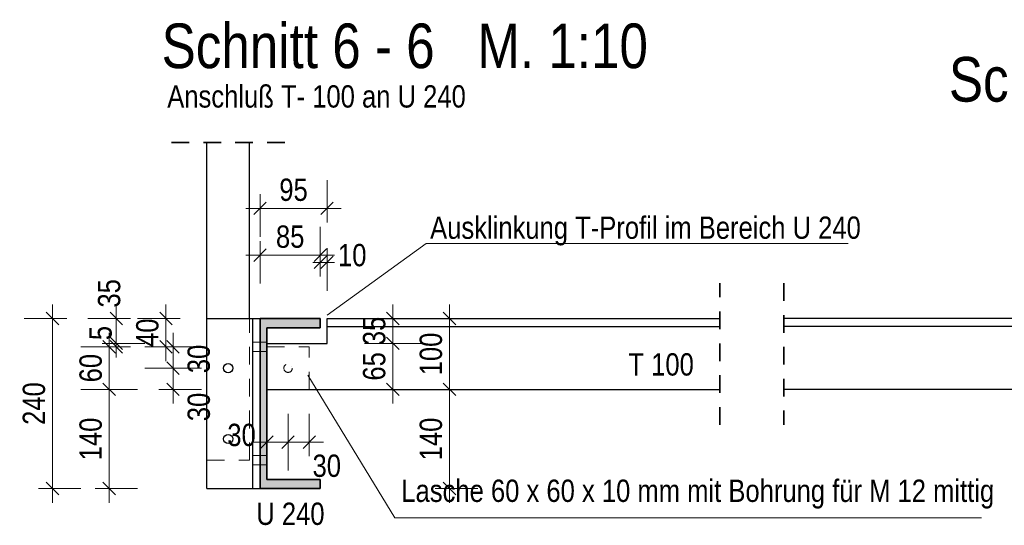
# Model space of a CAD drawing. Header units: millimetres. Extents: x 0 to 96, y -6 to 70.6.
# Tile 29 of 138: x 13.6 to 20.5, y 2.4 to 6. Entities that reach past the tile are written whole.
import ezdxf

# ---------------------------------------------------------------- set-up
doc = ezdxf.new("R2010")
doc.units = ezdxf.units.MM
doc.linetypes.add('HIDDEN', pattern=[0.375, 0.25, -0.125])
doc.layers.add('Achsen', color=7, linetype='Continuous', lineweight=20)
doc.layers.add('Schraffuren', color=7, linetype='Continuous', lineweight=20)
doc.styles.add('Arial Narrow', font='ARIALN.TTF')
doc.dimstyles.new('Arch_Strakon_dimstyle', dxfattribs={"dimtxt": 15.75, "dimasz": 1, "dimexe": 1.25, "dimexo": 0.0625, "dimgap": 1, "dimtad": 0, "dimdec": 3, "dimzin": 12, "dimdsep": 46, "dimtxsty": 'Arial Narrow', "dimblk": 'Arrowhead_Tick', "dimsah": 1, "dimcen": 0, "dimse1": 1, "dimse2": 1, "dimclrd": 6, "dimclrt": 2, "dimazin": 0, "dimtfac": 1, "dimtdec": 4, "dimtmove": 0, "dimatfit": 3, "dimldrblk": 'NONE', "dimfxl": 1, "dimtvp": 1, "dimtolj": 1, "dimtzin": 0, "dimlwd": 13, "dimarcsym": 2})

# ---------------------------------------------------------------- blocks, each defined once
blk = doc.blocks.new('Arrowhead_Tick')
at = {"color": 0, "linetype": 'Continuous', "lineweight": -2}
for p, q in [((0, 20), (0, -10)), ((-1, 0), (0, 0)), ((10, 0), (0, 0))]:
    blk.add_line(p, q, dxfattribs=at)
at = {"color": 2, "linetype": 'Continuous', "lineweight": 35}
blk.add_line((4.42, 4.42), (-4.42, -4.42), dxfattribs=at)
blk = doc.blocks.new('*D379')
at = {"layer": 'Defpoints', "color": 0}
for p in [(15.4481, 3.5032), (15.298, 3.3532), (15.4481, 2.9809)]:
    blk.add_point(p, dxfattribs=at)
at = {"layer": 'Schraffuren', "color": 6, "linetype": 'Continuous', "lineweight": 13}
blk.add_line((15.308, 2.9809), (15.4381, 2.9809), dxfattribs=at)
at = {"layer": 'Schraffuren', "color": 6, "lineweight": 13, "xscale": 0.01, "yscale": 0.01, "zscale": 0.01}
blk.add_blockref('Arrowhead_Tick', (15.4481, 2.9809), dxfattribs=at)
at = {"layer": 'Schraffuren', "color": 6, "lineweight": 13, "xscale": 0.01, "yscale": 0.01, "zscale": 0.01, "rotation": 180}
blk.add_blockref('Arrowhead_Tick', (15.298, 2.9809), dxfattribs=at)
at = {"layer": 'Schraffuren', "color": 2, "lineweight": 0, "insert": (15.12, 3.0309), "char_height": 0.1575, "attachment_point": 5, "style": 'Arial Narrow'}
blk.add_mtext('\\A1;30', dxfattribs=at)
blk = doc.blocks.new('_None')
blk = doc.blocks.new('*D380')
at = {"layer": 'Defpoints', "color": 0}
for p in [(15.4481, 3.5032), (15.598, 3.3532), (15.598, 2.9809)]:
    blk.add_point(p, dxfattribs=at)
at = {"layer": 'Schraffuren', "color": 6, "linetype": 'Continuous', "lineweight": 13}
blk.add_line((15.4581, 2.9809), (15.588, 2.9809), dxfattribs=at)
at = {"layer": 'Schraffuren', "color": 6, "lineweight": 13, "xscale": 0.01, "yscale": 0.01, "zscale": 0.01}
blk.add_blockref('Arrowhead_Tick', (15.598, 2.9809), dxfattribs=at)
at = {"layer": 'Schraffuren', "color": 6, "lineweight": 13, "xscale": 0.01, "yscale": 0.01, "zscale": 0.01, "rotation": 180}
blk.add_blockref('Arrowhead_Tick', (15.4481, 2.9809), dxfattribs=at)
at = {"layer": 'Schraffuren', "color": 2, "lineweight": 0, "insert": (15.7212, 2.8133), "char_height": 0.1575, "attachment_point": 5, "style": 'Arial Narrow'}
blk.add_mtext('\\A1;30', dxfattribs=at)
blk = doc.blocks.new('*D381')
at = {"layer": 'Defpoints', "color": 0}
for p in [(14.1867, 3.6532), (15.298, 3.6532), (15.298, 3.3532)]:
    blk.add_point(p, dxfattribs=at)
at = {"layer": 'Schraffuren', "color": 6, "linetype": 'Continuous', "lineweight": 13}
blk.add_line((14.1867, 3.3632), (14.1867, 3.6432), dxfattribs=at)
at = {"layer": 'Schraffuren', "color": 6, "lineweight": 13, "xscale": 0.01, "yscale": 0.01, "zscale": 0.01}
for p, rotation in [((14.1867, 3.6532), 90), ((14.1867, 3.3532), 270)]:
    blk.add_blockref('Arrowhead_Tick', p, dxfattribs=dict(at, rotation=rotation))
at = {"layer": 'Schraffuren', "color": 2, "lineweight": 0, "insert": (14.0563, 3.5032), "char_height": 0.1575, "attachment_point": 5, "rotation": 90, "style": 'Arial Narrow'}
blk.add_mtext('\\A1;60', dxfattribs=at)
blk = doc.blocks.new('*D382')
at = {"layer": 'Defpoints', "color": 0}
for p in [(14.2367, 3.6782), (15.298, 3.6782), (15.298, 3.6532)]:
    blk.add_point(p, dxfattribs=at)
at = {"layer": 'Schraffuren', "color": 6, "linetype": 'Continuous', "lineweight": 13}
for p, q in [((14.2367, 3.6882), (14.2367, 3.6982)), ((14.2367, 3.6532), (14.2367, 3.6782)), ((14.2367, 3.6432), (14.2367, 3.6332))]:
    blk.add_line(p, q, dxfattribs=at)
at = {"layer": 'Schraffuren', "color": 6, "lineweight": 13, "xscale": 0.01, "yscale": 0.01, "zscale": 0.01}
for p, rotation in [((14.2367, 3.6532), 90), ((14.2367, 3.6782), 270)]:
    blk.add_blockref('Arrowhead_Tick', p, dxfattribs=dict(at, rotation=rotation))
at = {"layer": 'Schraffuren', "color": 2, "lineweight": 0, "insert": (14.1266, 3.7511), "char_height": 0.1575, "attachment_point": 5, "rotation": 90, "style": 'Arial Narrow'}
blk.add_mtext('\\A1;5', dxfattribs=at)
blk = doc.blocks.new('*D383')
at = {"layer": 'Defpoints', "color": 0}
for p in [(14.2367, 3.8532), (15.2505, 3.8532), (15.298, 3.6782)]:
    blk.add_point(p, dxfattribs=at)
at = {"layer": 'Schraffuren', "color": 6, "linetype": 'Continuous', "lineweight": 13}
blk.add_line((14.2367, 3.6882), (14.2367, 3.8432), dxfattribs=at)
at = {"layer": 'Schraffuren', "color": 6, "lineweight": 13, "xscale": 0.01, "yscale": 0.01, "zscale": 0.01}
for p, rotation in [((14.2367, 3.8532), 90), ((14.2367, 3.6782), 270)]:
    blk.add_blockref('Arrowhead_Tick', p, dxfattribs=dict(at, rotation=rotation))
at = {"layer": 'Schraffuren', "color": 2, "lineweight": 0, "insert": (14.1867, 4.0312), "char_height": 0.1575, "attachment_point": 5, "rotation": 90, "style": 'Arial Narrow'}
blk.add_mtext('\\A1;35', dxfattribs=at)
blk = doc.blocks.new('*D385')
at = {"layer": 'Defpoints', "color": 0}
for p in [(14.6367, 3.5032), (15.4481, 3.5032), (15.298, 3.3532)]:
    blk.add_point(p, dxfattribs=at)
at = {"layer": 'Schraffuren', "color": 6, "linetype": 'Continuous', "lineweight": 13}
blk.add_line((14.6367, 3.3632), (14.6367, 3.4932), dxfattribs=at)
at = {"layer": 'Schraffuren', "color": 6, "lineweight": 13, "xscale": 0.01, "yscale": 0.01, "zscale": 0.01}
for p, rotation in [((14.6367, 3.5032), 90), ((14.6367, 3.3532), 270)]:
    blk.add_blockref('Arrowhead_Tick', p, dxfattribs=dict(at, rotation=rotation))
at = {"layer": 'Schraffuren', "color": 2, "lineweight": 0, "insert": (14.8191, 3.2292), "char_height": 0.1575, "attachment_point": 5, "rotation": 90, "style": 'Arial Narrow'}
blk.add_mtext('\\A1;30', dxfattribs=at)
blk = doc.blocks.new('*D386')
at = {"layer": 'Defpoints', "color": 0}
for p in [(14.6367, 3.6532), (15.298, 3.6532), (15.4481, 3.5032)]:
    blk.add_point(p, dxfattribs=at)
at = {"layer": 'Schraffuren', "color": 6, "linetype": 'Continuous', "lineweight": 13}
blk.add_line((14.6367, 3.5132), (14.6367, 3.6432), dxfattribs=at)
at = {"layer": 'Schraffuren', "color": 6, "lineweight": 13, "xscale": 0.01, "yscale": 0.01, "zscale": 0.01}
for p, rotation in [((14.6367, 3.6532), 90), ((14.6367, 3.5032), 270)]:
    blk.add_blockref('Arrowhead_Tick', p, dxfattribs=dict(at, rotation=rotation))
at = {"layer": 'Schraffuren', "color": 2, "lineweight": 0, "insert": (14.8188, 3.5681), "char_height": 0.1575, "attachment_point": 5, "rotation": 90, "style": 'Arial Narrow'}
blk.add_mtext('\\A1;30', dxfattribs=at)
blk = doc.blocks.new('*D387')
at = {"layer": 'Defpoints', "color": 0}
for p in [(14.5867, 3.8532), (15.2505, 3.8532), (15.298, 3.6532)]:
    blk.add_point(p, dxfattribs=at)
at = {"layer": 'Schraffuren', "color": 6, "linetype": 'Continuous', "lineweight": 13}
blk.add_line((14.5867, 3.6632), (14.5867, 3.8432), dxfattribs=at)
at = {"layer": 'Schraffuren', "color": 6, "lineweight": 13, "xscale": 0.01, "yscale": 0.01, "zscale": 0.01}
for p, rotation in [((14.5867, 3.8532), 90), ((14.5867, 3.6532), 270)]:
    blk.add_blockref('Arrowhead_Tick', p, dxfattribs=dict(at, rotation=rotation))
at = {"layer": 'Schraffuren', "color": 2, "lineweight": 0, "insert": (14.4563, 3.7532), "char_height": 0.1575, "attachment_point": 5, "rotation": 90, "style": 'Arial Narrow'}
blk.add_mtext('\\A1;40', dxfattribs=at)
blk = doc.blocks.new('*D388')
at = {"layer": 'Defpoints', "color": 0}
for p in [(15.723, 3.6782), (16.1867, 3.6782), (15.598, 3.3532)]:
    blk.add_point(p, dxfattribs=at)
at = {"layer": 'Schraffuren', "color": 6, "linetype": 'Continuous', "lineweight": 13}
blk.add_line((16.1867, 3.3632), (16.1867, 3.6682), dxfattribs=at)
at = {"layer": 'Schraffuren', "color": 6, "lineweight": 13, "xscale": 0.01, "yscale": 0.01, "zscale": 0.01}
for p, rotation in [((16.1867, 3.6782), 90), ((16.1867, 3.3532), 270)]:
    blk.add_blockref('Arrowhead_Tick', p, dxfattribs=dict(at, rotation=rotation))
at = {"layer": 'Schraffuren', "color": 2, "lineweight": 0, "insert": (16.0563, 3.5157), "char_height": 0.1575, "attachment_point": 5, "rotation": 90, "style": 'Arial Narrow'}
blk.add_mtext('\\A1;65', dxfattribs=at)
blk = doc.blocks.new('*D389')
at = {"layer": 'Defpoints', "color": 0}
for p in [(15.723, 3.8532), (16.1867, 3.8532), (15.723, 3.6782)]:
    blk.add_point(p, dxfattribs=at)
at = {"layer": 'Schraffuren', "color": 6, "linetype": 'Continuous', "lineweight": 13}
blk.add_line((16.1867, 3.6882), (16.1867, 3.8432), dxfattribs=at)
at = {"layer": 'Schraffuren', "color": 6, "lineweight": 13, "xscale": 0.01, "yscale": 0.01, "zscale": 0.01}
for p, rotation in [((16.1867, 3.8532), 90), ((16.1867, 3.6782), 270)]:
    blk.add_blockref('Arrowhead_Tick', p, dxfattribs=dict(at, rotation=rotation))
at = {"layer": 'Schraffuren', "color": 2, "lineweight": 0, "insert": (16.0563, 3.7657), "char_height": 0.1575, "attachment_point": 5, "rotation": 90, "style": 'Arial Narrow'}
blk.add_mtext('\\A1;35', dxfattribs=at)
blk = doc.blocks.new('*D390')
at = {"layer": 'Defpoints', "color": 0}
for p in [(16.5867, 3.8532), (18.4947, 3.8532), (18.4947, 3.3532)]:
    blk.add_point(p, dxfattribs=at)
at = {"layer": 'Schraffuren', "color": 6, "linetype": 'Continuous', "lineweight": 13}
blk.add_line((16.5867, 3.3632), (16.5867, 3.8432), dxfattribs=at)
at = {"layer": 'Schraffuren', "color": 6, "lineweight": 13, "xscale": 0.01, "yscale": 0.01, "zscale": 0.01}
for p, rotation in [((16.5867, 3.8532), 90), ((16.5867, 3.3532), 270)]:
    blk.add_blockref('Arrowhead_Tick', p, dxfattribs=dict(at, rotation=rotation))
at = {"layer": 'Schraffuren', "color": 2, "lineweight": 0, "insert": (16.4563, 3.6032), "char_height": 0.1575, "attachment_point": 5, "rotation": 90, "style": 'Arial Narrow'}
blk.add_mtext('\\A1;100', dxfattribs=at)
blk = doc.blocks.new('*D397')
at = {"layer": 'Defpoints', "color": 0}
for p in [(15.723, 4.6309), (15.2505, 3.8532), (15.723, 3.6782)]:
    blk.add_point(p, dxfattribs=at)
at = {"layer": 'Schraffuren', "color": 6, "linetype": 'Continuous', "lineweight": 13}
blk.add_line((15.2605, 4.6309), (15.713, 4.6309), dxfattribs=at)
at = {"layer": 'Schraffuren', "color": 6, "lineweight": 13, "xscale": 0.01, "yscale": 0.01, "zscale": 0.01}
blk.add_blockref('Arrowhead_Tick', (15.723, 4.6309), dxfattribs=at)
at = {"layer": 'Schraffuren', "color": 6, "lineweight": 13, "xscale": 0.01, "yscale": 0.01, "zscale": 0.01, "rotation": 180}
blk.add_blockref('Arrowhead_Tick', (15.2505, 4.6309), dxfattribs=at)
at = {"layer": 'Schraffuren', "color": 2, "lineweight": 0, "insert": (15.4867, 4.7613), "char_height": 0.1575, "attachment_point": 5, "style": 'Arial Narrow'}
blk.add_mtext('\\A1;95', dxfattribs=at)
blk = doc.blocks.new('*D398')
at = {"layer": 'Defpoints', "color": 0}
for p in [(15.6755, 4.3), (15.2505, 3.8532), (15.6755, 3.8532)]:
    blk.add_point(p, dxfattribs=at)
at = {"layer": 'Schraffuren', "color": 6, "linetype": 'Continuous', "lineweight": 13}
blk.add_line((15.2605, 4.3), (15.6655, 4.3), dxfattribs=at)
at = {"layer": 'Schraffuren', "color": 6, "lineweight": 13, "xscale": 0.01, "yscale": 0.01, "zscale": 0.01}
blk.add_blockref('Arrowhead_Tick', (15.6755, 4.3), dxfattribs=at)
at = {"layer": 'Schraffuren', "color": 6, "lineweight": 13, "xscale": 0.01, "yscale": 0.01, "zscale": 0.01, "rotation": 180}
blk.add_blockref('Arrowhead_Tick', (15.2505, 4.3), dxfattribs=at)
at = {"layer": 'Schraffuren', "color": 2, "lineweight": 0, "insert": (15.463, 4.4304), "char_height": 0.1575, "attachment_point": 5, "style": 'Arial Narrow'}
blk.add_mtext('\\A1;85', dxfattribs=at)
blk = doc.blocks.new('*D399')
at = {"layer": 'Defpoints', "color": 0}
for p in [(15.723, 4.25), (15.6755, 3.8532), (15.723, 3.8532)]:
    blk.add_point(p, dxfattribs=at)
at = {"layer": 'Schraffuren', "color": 6, "linetype": 'Continuous', "lineweight": 13}
for p, q in [((15.6655, 4.25), (15.6555, 4.25)), ((15.6755, 4.25), (15.723, 4.25)), ((15.733, 4.25), (15.743, 4.25))]:
    blk.add_line(p, q, dxfattribs=at)
at = {"layer": 'Schraffuren', "color": 6, "lineweight": 13, "xscale": 0.01, "yscale": 0.01, "zscale": 0.01}
blk.add_blockref('Arrowhead_Tick', (15.6755, 4.25), dxfattribs=at)
at = {"layer": 'Schraffuren', "color": 6, "lineweight": 13, "xscale": 0.01, "yscale": 0.01, "zscale": 0.01, "rotation": 180}
blk.add_blockref('Arrowhead_Tick', (15.723, 4.25), dxfattribs=at)
at = {"layer": 'Schraffuren', "color": 2, "lineweight": 0, "insert": (15.9009, 4.3), "char_height": 0.1575, "attachment_point": 5, "style": 'Arial Narrow'}
blk.add_mtext('\\A1;10', dxfattribs=at)
blk = doc.blocks.new('*D400')
at = {"layer": 'Defpoints', "color": 0}
for p in [(14.1867, 3.3532), (15.298, 3.3532), (15.2505, 2.6532)]:
    blk.add_point(p, dxfattribs=at)
at = {"layer": 'Schraffuren', "color": 6, "linetype": 'Continuous', "lineweight": 13}
blk.add_line((14.1867, 2.6632), (14.1867, 3.3432), dxfattribs=at)
at = {"layer": 'Schraffuren', "color": 6, "lineweight": 13, "xscale": 0.01, "yscale": 0.01, "zscale": 0.01}
for p, rotation in [((14.1867, 3.3532), 90), ((14.1867, 2.6532), 270)]:
    blk.add_blockref('Arrowhead_Tick', p, dxfattribs=dict(at, rotation=rotation))
at = {"layer": 'Schraffuren', "color": 2, "lineweight": 0, "insert": (14.0563, 3.0032), "char_height": 0.1575, "attachment_point": 5, "rotation": 90, "style": 'Arial Narrow'}
blk.add_mtext('\\A1;140', dxfattribs=at)
blk = doc.blocks.new('*D401')
at = {"layer": 'Defpoints', "color": 0}
for p in [(13.7867, 3.8532), (15.2505, 3.8532), (15.2505, 2.6532)]:
    blk.add_point(p, dxfattribs=at)
at = {"layer": 'Schraffuren', "color": 6, "linetype": 'Continuous', "lineweight": 13}
blk.add_line((13.7867, 2.6632), (13.7867, 3.8432), dxfattribs=at)
at = {"layer": 'Schraffuren', "color": 6, "lineweight": 13, "xscale": 0.01, "yscale": 0.01, "zscale": 0.01}
for p, rotation in [((13.7867, 3.8532), 90), ((13.7867, 2.6532), 270)]:
    blk.add_blockref('Arrowhead_Tick', p, dxfattribs=dict(at, rotation=rotation))
at = {"layer": 'Schraffuren', "color": 2, "lineweight": 0, "insert": (13.6563, 3.2532), "char_height": 0.1575, "attachment_point": 5, "rotation": 90, "style": 'Arial Narrow'}
blk.add_mtext('\\A1;240', dxfattribs=at)
blk = doc.blocks.new('*D402')
at = {"layer": 'Defpoints', "color": 0}
for p in [(16.5867, 3.3532), (18.4947, 3.3532), (15.6755, 2.6532)]:
    blk.add_point(p, dxfattribs=at)
at = {"layer": 'Schraffuren', "color": 6, "linetype": 'Continuous', "lineweight": 13}
blk.add_line((16.5867, 2.6632), (16.5867, 3.3432), dxfattribs=at)
at = {"layer": 'Schraffuren', "color": 6, "lineweight": 13, "xscale": 0.01, "yscale": 0.01, "zscale": 0.01}
for p, rotation in [((16.5867, 3.3532), 90), ((16.5867, 2.6532), 270)]:
    blk.add_blockref('Arrowhead_Tick', p, dxfattribs=dict(at, rotation=rotation))
at = {"layer": 'Schraffuren', "color": 2, "lineweight": 0, "insert": (16.4563, 3.0032), "char_height": 0.1575, "attachment_point": 5, "rotation": 90, "style": 'Arial Narrow'}
blk.add_mtext('\\A1;140', dxfattribs=at)

msp = doc.modelspace()

# ---------------------------------------------------------------- hatches: boundary and pattern name
at = {"layer": 'Schraffuren', "lineweight": 13, "true_color": 0x4682b4}
msp.add_hatch(color=145, dxfattribs=at).paths.add_polyline_path([(15.2504708, 2.6531961), (15.6754708, 2.6531961), (15.6754708, 2.7181961), (15.2979708, 2.7181961), (15.2979708, 3.7881961), (15.6754708, 3.7881961), (15.6754708, 3.8531961), (15.2504708, 3.8531961)])

# ---------------------------------------------------------------- linework, layer by layer
at = {"color": 2, "linetype": 'HIDDEN', "lineweight": 35, "ltscale": 0.5}
for p, q in [((14.6254708, 5.0955035), (15.4254708, 5.0955035)), ((18.4946967, 3.1031961), (18.4946967, 4.1031961)), ((18.944555, 4.1031961), (18.944555, 3.1031961))]:
    msp.add_line(p, q, dxfattribs=at)
at = {"color": 5, "linetype": 'Continuous', "lineweight": 18}
for p, q in [((16.4217614, 4.3818975), (15.7228741, 3.8761985)), ((19.3991348, 4.3818975), (16.4217614, 4.3818975))]:
    msp.add_line(p, q, dxfattribs=at)
at = {"color": 6, "linetype": 'HIDDEN', "lineweight": 13, "ltscale": 0.5}
for p, q in [((15.1754708, 2.8531961), (15.1754708, 3.8531961)), ((15.2004708, 3.6856961), (15.2504708, 3.6856961)), ((15.2504708, 3.6856961), (15.2979708, 3.6856961)), ((15.2004708, 3.6206961), (15.2504708, 3.6206961)), ((15.2504708, 3.6206961), (15.2979708, 3.6206961)), ((15.2979708, 3.6531961), (15.5979708, 3.6531961)), ((15.5979708, 3.3531961), (15.5979708, 3.6531961)), ((15.4204148, 3.4916875), (15.420415, 3.4916882)), ((15.4366118, 3.5309005), (15.4366121, 3.5309011)), ((15.4596278, 3.4754905), (15.459628, 3.4754912)), ((15.4758248, 3.5147034), (15.475825, 3.5147041)), ((14.8754708, 2.8531961), (15.1754708, 2.8531961)), ((15.2004708, 2.8856961), (15.2504708, 2.8856961)), ((15.2504708, 2.8856961), (15.2979708, 2.8856961)), ((15.2004708, 2.8206961), (15.2504708, 2.8206961)), ((15.2504708, 2.8206961), (15.2979708, 2.8206961))]:
    msp.add_line(p, q, dxfattribs=at)
at = {"color": 2, "linetype": 'Continuous', "lineweight": 35}
for p, q in [((15.2504708, 3.8531961), (15.6754708, 3.8531961)), ((15.2504708, 2.6531961), (15.2504708, 3.8531961)), ((15.6754708, 3.7881961), (15.6754708, 3.8531961)), ((15.2979708, 3.7881961), (15.6754708, 3.7881961)), ((15.2979708, 2.7181961), (15.2979708, 3.7881961)), ((15.2979708, 2.7181961), (15.6754708, 2.7181961)), ((15.6754708, 2.6531961), (15.6754708, 2.7181961)), ((15.2504708, 2.6531961), (15.6754708, 2.6531961))]:
    msp.add_line(p, q, dxfattribs=at)
at = {"color": 6, "linetype": 'HIDDEN', "lineweight": 13, "ltscale": 0.5}
msp.add_circle((15.44812, 3.5031961), 0.03, dxfattribs=at)
at = {"layer": 'Achsen', "color": 3, "linetype": 'Continuous', "lineweight": 25}
for p, q in [((14.8754708, 3.8531961), (14.8754708, 5.0955035)), ((15.1754708, 3.8531961), (15.1754708, 5.0955035)), ((14.8754708, 3.8531961), (15.2004708, 3.8531961)), ((14.8754708, 2.6531961), (14.8754708, 3.8531961)), ((15.2004708, 3.8531961), (15.2504708, 3.8531961)), ((15.2004708, 2.6531961), (15.2004708, 3.8531961)), ((15.7229708, 3.8531961), (18.4946967, 3.8531961)), ((15.7229708, 3.7981961), (15.7229708, 3.8531961)), ((21.9240808, 3.8531961), (18.944555, 3.8531961)), ((15.7229708, 3.7981961), (18.4946967, 3.7981961)), ((15.7229708, 3.6781961), (15.7229708, 3.7981961)), ((21.9240808, 3.7981961), (18.944555, 3.7981961)), ((15.2979708, 3.6781961), (15.7229708, 3.6781961)), ((15.2979708, 3.3531961), (18.4946967, 3.3531961)), ((21.9240808, 3.3531961), (18.944555, 3.3531961)), ((14.8754708, 2.6531961), (15.2004708, 2.6531961)), ((15.2004708, 2.6531961), (15.2504708, 2.6531961))]:
    msp.add_line(p, q, dxfattribs=at)
for centre in [(15.0254708, 3.5031961), (15.0254708, 3.0031961)]:
    msp.add_circle(centre, 0.0326, dxfattribs=at)
at = {"layer": 'Schraffuren', "color": 5, "linetype": 'Continuous', "lineweight": 18}
for p, q in [((16.2022077, 2.4462563), (15.5863999, 3.4525763)), ((20.3401357, 2.4462563), (16.2022077, 2.4462563))]:
    msp.add_line(p, q, dxfattribs=at)

# ---------------------------------------------------------------- texts
at = {"color": 1, "lineweight": 70, "style": 'Arial Narrow'}
for s, p in [('Schnitt 6 - 6   M. 1:10', (14.5563719, 5.6205737)), ('Schnitt 7 - 7   M. 1:10', (20.1096123, 5.384313))]:
    msp.add_text(s, height=0.315, dxfattribs=at).set_placement(p)
at = {"color": 2, "lineweight": 35, "style": 'Arial Narrow'}
for s, p in [('Anschluß T- 100 an U 240', (14.5958923, 5.3423551)), ('Ausklinkung T-Profil im Bereich U 240', (16.4501714, 4.4159895))]:
    msp.add_text(s, height=0.1575, dxfattribs=at).set_placement(p)
at = {"layer": 'Schraffuren', "color": 2, "lineweight": 35, "style": 'Arial Narrow'}
for s, p in [('T 100', (17.8488794, 3.4508203)), ('Lasche 60 x 60 x 10 mm mit Bohrung für M 12 mittig', (16.2472668, 2.558904)), ('U 240', (15.2241418, 2.3966343))]:
    msp.add_text(s, height=0.1575, dxfattribs=at).set_placement(p)

# ---------------------------------------------------------------- dimensions: what is measured, and where the dimension line sits
at = {"layer": 'Schraffuren', "lineweight": 0}
for base, p1, p2, text, override, picture, middle in [((15.7229708, 4.6309089), (15.2504708, 3.8531961), (15.7229708, 3.6781961), '95', {"dimscale": 0.01, "dimtxt": 15.75, "dimasz": 1, "dimgap": 5, "dimtad": 1, "dimjust": 0, "dimtih": 0, "dimtoh": 0, "dimdec": 3, "dimdsep": 46, "dimtxsty": 'Arial Narrow', "dimclrd": 6, "dimclrt": 2, "dimtix": 1, "dimtofl": 255, "dimtmove": 0, "dimatfit": 2, "dimfxl": 0, "dimfxlon": 0, "dimtvp": 31.746032, "dimlwd": 13}, '*D397', (15.4867208, 4.6309089)), ((15.6754708, 4.2999897), (15.2504708, 3.8531961), (15.6754708, 3.8531961), '85', {"dimscale": 0.01, "dimtxt": 15.75, "dimasz": 1, "dimgap": 5, "dimtad": 1, "dimjust": 0, "dimtih": 0, "dimtoh": 0, "dimdec": 3, "dimdsep": 46, "dimtxsty": 'Arial Narrow', "dimclrd": 6, "dimclrt": 2, "dimtix": 1, "dimtofl": 255, "dimtmove": 0, "dimatfit": 2, "dimfxl": 0, "dimfxlon": 0, "dimtvp": 31.746032, "dimlwd": 13}, '*D398', (15.4629708, 4.2999897)), ((15.7229708, 4.2499897), (15.6754708, 3.8531961), (15.7229708, 3.8531961), '10', {"dimscale": 0.01, "dimtxt": 15.75, "dimasz": 1, "dimgap": 5, "dimtad": 1, "dimjust": 4, "dimtih": 0, "dimtoh": 0, "dimdec": 3, "dimdsep": 46, "dimtxsty": 'Arial Narrow', "dimclrd": 6, "dimclrt": 2, "dimtix": 0, "dimtofl": 255, "dimtmove": 2, "dimatfit": 2, "dimfxl": 0, "dimfxlon": 0, "dimtvp": 31.746032, "dimlwd": 13}, '*D399', (15.9009458, 4.2999897)), ((15.44812, 2.9809089), (15.2979708, 3.3531961), (15.44812, 3.5031961), '30', {"dimscale": 0.01, "dimtxt": 15.75, "dimasz": 1, "dimgap": 5, "dimtad": 1, "dimjust": 0, "dimtih": 0, "dimtoh": 0, "dimdec": 3, "dimdsep": 46, "dimtxsty": 'Arial Narrow', "dimclrd": 6, "dimclrt": 2, "dimtix": 0, "dimtofl": 255, "dimtmove": 2, "dimatfit": 2, "dimfxl": 0, "dimfxlon": 0, "dimtvp": 31.746032, "dimlwd": 13}, '*D379', (15.1199958, 3.0309089)), ((15.5979708, 2.9809089), (15.44812, 3.5031961), (15.5979708, 3.3531961), '30', {"dimscale": 0.01, "dimtxt": 15.75, "dimasz": 1, "dimgap": 5, "dimtad": 0, "dimjust": 0, "dimtih": 0, "dimtoh": 0, "dimdec": 3, "dimdsep": 46, "dimtxsty": 'Arial Narrow', "dimclrd": 6, "dimclrt": 2, "dimtix": 0, "dimtofl": 255, "dimtmove": 2, "dimatfit": 2, "dimfxl": 0, "dimfxlon": 0, "dimtvp": 31.746032, "dimlwd": 13}, '*D380', (15.7212096, 2.8133303))]:
    dim = msp.add_linear_dim(base=base, p1=p1, p2=p2, text=text, dimstyle='Arch_Strakon_dimstyle', override=override, dxfattribs=at)
    dim.commit()
    dim.dimension.update_dxf_attribs({"geometry": picture, "text_midpoint": middle, "dimtype": 160})
for base, p1, p2, text, override, picture, middle in [((14.2366872, 3.8531961), (15.2979708, 3.6781961), (15.2504708, 3.8531961), '35', {"dimscale": 0.01, "dimtxt": 15.75, "dimasz": 1, "dimgap": 5, "dimtad": 1, "dimjust": 4, "dimtih": 0, "dimtoh": 0, "dimdec": 3, "dimdsep": 46, "dimtxsty": 'Arial Narrow', "dimclrd": 6, "dimclrt": 2, "dimtix": 0, "dimtofl": 255, "dimtmove": 2, "dimatfit": 2, "dimfxl": 0, "dimfxlon": 0, "dimtvp": 31.746032, "dimlwd": 13}, '*D383', (14.1866872, 4.0311711)), ((13.7866872, 3.8531961), (15.2504708, 2.6531961), (15.2504708, 3.8531961), '240', {"dimscale": 0.01, "dimtxt": 15.75, "dimasz": 1, "dimgap": 5, "dimtad": 1, "dimjust": 0, "dimtih": 0, "dimtoh": 0, "dimdec": 3, "dimdsep": 46, "dimtxsty": 'Arial Narrow', "dimclrd": 6, "dimclrt": 2, "dimtix": 1, "dimtofl": 255, "dimtmove": 0, "dimatfit": 2, "dimfxl": 0, "dimfxlon": 0, "dimtvp": 31.746032, "dimlwd": 13}, '*D401', (13.7866872, 3.2531961)), ((14.5866872, 3.8531961), (15.2979708, 3.6531961), (15.2504708, 3.8531961), '40', {"dimscale": 0.01, "dimtxt": 15.75, "dimasz": 1, "dimgap": 5, "dimtad": 1, "dimjust": 0, "dimtih": 0, "dimtoh": 0, "dimdec": 3, "dimdsep": 46, "dimtxsty": 'Arial Narrow', "dimclrd": 6, "dimclrt": 2, "dimtix": 1, "dimtofl": 255, "dimtmove": 0, "dimatfit": 2, "dimfxl": 0, "dimfxlon": 0, "dimtvp": 31.746032, "dimlwd": 13}, '*D387', (14.5866872, 3.7531961)), ((16.1866872, 3.8531961), (15.7229708, 3.6781961), (15.7229708, 3.8531961), '35', {"dimscale": 0.01, "dimtxt": 15.75, "dimasz": 1, "dimgap": 5, "dimtad": 1, "dimjust": 0, "dimtih": 0, "dimtoh": 0, "dimdec": 3, "dimdsep": 46, "dimtxsty": 'Arial Narrow', "dimclrd": 6, "dimclrt": 2, "dimtix": 1, "dimtofl": 255, "dimtmove": 0, "dimatfit": 2, "dimfxl": 0, "dimfxlon": 0, "dimtvp": 31.746032, "dimlwd": 13}, '*D389', (16.1866872, 3.7656961)), ((16.5866872, 3.8531961), (18.4946967, 3.3531961), (18.4946967, 3.8531961), '100', {"dimscale": 0.01, "dimtxt": 15.75, "dimasz": 1, "dimgap": 5, "dimtad": 1, "dimjust": 0, "dimtih": 0, "dimtoh": 0, "dimdec": 3, "dimdsep": 46, "dimtxsty": 'Arial Narrow', "dimclrd": 6, "dimclrt": 2, "dimtix": 1, "dimtofl": 255, "dimtmove": 0, "dimatfit": 2, "dimfxl": 0, "dimfxlon": 0, "dimtvp": 31.746032, "dimlwd": 13}, '*D390', (16.5866872, 3.6031961)), ((14.1866872, 3.6531961), (15.2979708, 3.3531961), (15.2979708, 3.6531961), '60', {"dimscale": 0.01, "dimtxt": 15.75, "dimasz": 1, "dimgap": 5, "dimtad": 1, "dimjust": 0, "dimtih": 0, "dimtoh": 0, "dimdec": 3, "dimdsep": 46, "dimtxsty": 'Arial Narrow', "dimclrd": 6, "dimclrt": 2, "dimtix": 1, "dimtofl": 255, "dimtmove": 0, "dimatfit": 2, "dimfxl": 0, "dimfxlon": 0, "dimtvp": 31.746032, "dimlwd": 13}, '*D381', (14.1866872, 3.5031961)), ((14.2366872, 3.6781961), (15.2979708, 3.6531961), (15.2979708, 3.6781961), '5', {"dimscale": 0.01, "dimtxt": 15.75, "dimasz": 1, "dimgap": 5, "dimtad": 0, "dimjust": 0, "dimtih": 0, "dimtoh": 0, "dimdec": 3, "dimdsep": 46, "dimtxsty": 'Arial Narrow', "dimclrd": 6, "dimclrt": 2, "dimtix": 0, "dimtofl": 255, "dimtmove": 2, "dimatfit": 2, "dimfxl": 0, "dimfxlon": 0, "dimtvp": 31.746032, "dimlwd": 13}, '*D382', (14.1266282, 3.751079)), ((14.6366872, 3.6531961), (15.44812, 3.5031961), (15.2979708, 3.6531961), '30', {"dimscale": 0.01, "dimtxt": 15.75, "dimasz": 1, "dimgap": 5, "dimtad": 0, "dimjust": 0, "dimtih": 0, "dimtoh": 0, "dimdec": 3, "dimdsep": 46, "dimtxsty": 'Arial Narrow', "dimclrd": 6, "dimclrt": 2, "dimtix": 0, "dimtofl": 255, "dimtmove": 2, "dimatfit": 2, "dimfxl": 0, "dimfxlon": 0, "dimtvp": 31.746032, "dimlwd": 13}, '*D386', (14.8188204, 3.5681412)), ((16.1866872, 3.6781961), (15.5979708, 3.3531961), (15.7229708, 3.6781961), '65', {"dimscale": 0.01, "dimtxt": 15.75, "dimasz": 1, "dimgap": 5, "dimtad": 1, "dimjust": 0, "dimtih": 0, "dimtoh": 0, "dimdec": 3, "dimdsep": 46, "dimtxsty": 'Arial Narrow', "dimclrd": 6, "dimclrt": 2, "dimtix": 1, "dimtofl": 255, "dimtmove": 0, "dimatfit": 2, "dimfxl": 0, "dimfxlon": 0, "dimtvp": 31.746032, "dimlwd": 13}, '*D388', (16.1866872, 3.5156961)), ((14.6366872, 3.5031961), (15.2979708, 3.3531961), (15.44812, 3.5031961), '30', {"dimscale": 0.01, "dimtxt": 15.75, "dimasz": 1, "dimgap": 5, "dimtad": 0, "dimjust": 0, "dimtih": 0, "dimtoh": 0, "dimdec": 3, "dimdsep": 46, "dimtxsty": 'Arial Narrow', "dimclrd": 6, "dimclrt": 2, "dimtix": 0, "dimtofl": 255, "dimtmove": 2, "dimatfit": 2, "dimfxl": 0, "dimfxlon": 0, "dimtvp": 31.746032, "dimlwd": 13}, '*D385', (14.8190628, 3.2292281)), ((14.1866872, 3.3531961), (15.2504708, 2.6531961), (15.2979708, 3.3531961), '140', {"dimscale": 0.01, "dimtxt": 15.75, "dimasz": 1, "dimgap": 5, "dimtad": 1, "dimjust": 0, "dimtih": 0, "dimtoh": 0, "dimdec": 3, "dimdsep": 46, "dimtxsty": 'Arial Narrow', "dimclrd": 6, "dimclrt": 2, "dimtix": 1, "dimtofl": 255, "dimtmove": 0, "dimatfit": 2, "dimfxl": 0, "dimfxlon": 0, "dimtvp": 31.746032, "dimlwd": 13}, '*D400', (14.1866872, 3.0031961)), ((16.5866872, 3.3531961), (15.6754708, 2.6531961), (18.4946967, 3.3531961), '140', {"dimscale": 0.01, "dimtxt": 15.75, "dimasz": 1, "dimgap": 5, "dimtad": 1, "dimjust": 0, "dimtih": 0, "dimtoh": 0, "dimdec": 3, "dimdsep": 46, "dimtxsty": 'Arial Narrow', "dimclrd": 6, "dimclrt": 2, "dimtix": 1, "dimtofl": 255, "dimtmove": 0, "dimatfit": 2, "dimfxl": 0, "dimfxlon": 0, "dimtvp": 31.746032, "dimlwd": 13}, '*D402', (16.5866872, 3.0031961))]:
    dim = msp.add_linear_dim(base=base, p1=p1, p2=p2, angle=90, text=text, dimstyle='Arch_Strakon_dimstyle', override=override, dxfattribs=at)
    dim.commit()
    dim.dimension.update_dxf_attribs({"geometry": picture, "text_midpoint": middle, "dimtype": 160})

doc.saveas('drawing.dxf')
